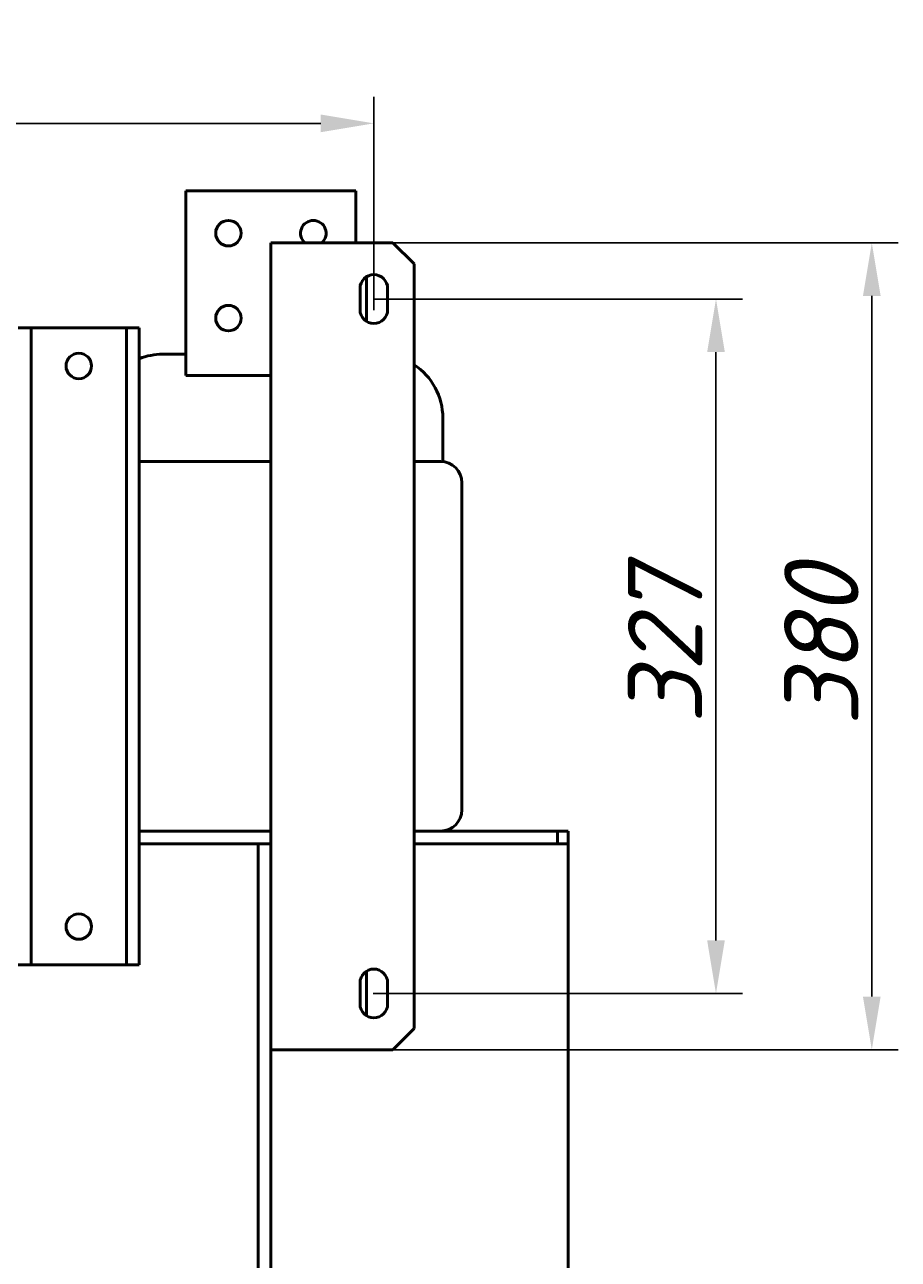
# Model space of a CAD drawing. Header units: millimetres. Extents: x -92 to 2404, y -1371 to 1405.
# Tile 8 of 9: x 414 to 826, y 823 to 1405. Entities that reach past the tile are written whole.
import ezdxf

# ---------------------------------------------------------------- set-up
doc = ezdxf.new("R2010")
doc.units = ezdxf.units.MM
doc.layers.get('Defpoints').update_dxf_attribs({"lineweight": 25})
doc.layers.add('Видимый контур (ГОСТ)', color=7, linetype='Continuous', lineweight=50)
doc.styles.add('ГОСТ', font='isocpeui.ttf')
doc.dimstyles.new('ISO-25', dxfattribs={"dimtxt": 3.5, "dimasz": 2.5, "dimexe": 1.25, "dimexo": 0.625, "dimtad": 1, "dimdec": 0, "dimtxsty": 'ГОСТ', "dimcen": 2.5, "dimclrd": 256, "dimclre": 256, "dimclrt": 256, "dimadec": 0, "dimazin": 0, "dimtfac": 1, "dimtdec": 0, "dimtmove": 0, "dimatfit": 3, "dimfxl": 1, "dimlwd": -1, "dimlwe": -1, "dimarcsym": 0})

# ---------------------------------------------------------------- blocks, each defined once
blk = doc.blocks.new('*D404')
at = {"transparency": 16777216}
for p, q in [((578.55, 1275.65), (752.5, 1275.65)), ((740, 1250.65), (740, 973.65)), ((578.55, 948.65), (752.5, 948.65))]:
    blk.add_line(p, q, dxfattribs=at)
for points in [[(735.84, 1250.65), (744.17, 1250.65), (740, 1275.65)], [(735.84, 973.65), (744.17, 973.65), (740, 948.65)]]:
    blk.add_solid(points, dxfattribs=at)
at = {"layer": 'Defpoints', "color": 0, "transparency": 16777216}
for p in [(572.3, 1275.65), (572.3, 948.65), (740, 948.65)]:
    blk.add_point(p, dxfattribs=at)
at = {"transparency": 16777216, "insert": (716.03, 1112.15), "char_height": 35, "attachment_point": 5, "rotation": 90, "style": 'ГОСТ'}
blk.add_mtext('327', dxfattribs=at)
blk = doc.blocks.new('*D405')
at = {"transparency": 16777216}
for p, q in [((565.3, 1302.15), (825.91, 1302.15)), ((813.41, 1277.15), (813.41, 947.15)), ((565.3, 922.15), (825.91, 922.15))]:
    blk.add_line(p, q, dxfattribs=at)
for points in [[(809.24, 1277.15), (817.57, 1277.15), (813.41, 1302.15)], [(809.24, 947.15), (817.57, 947.15), (813.41, 922.15)]]:
    blk.add_solid(points, dxfattribs=at)
at = {"layer": 'Defpoints', "color": 0, "transparency": 16777216}
for p in [(559.05, 1302.15), (559.05, 922.15), (813.41, 922.15)]:
    blk.add_point(p, dxfattribs=at)
at = {"transparency": 16777216, "insert": (789.66, 1112.15), "char_height": 35, "attachment_point": 5, "rotation": 90, "style": 'ГОСТ'}
blk.add_mtext('380', dxfattribs=at)
blk = doc.blocks.new('*D406')
at = {"transparency": 16777216}
for p, q in [((121.8, 1270.4), (121.8, 1370.86)), ((578.8, 1270.4), (578.8, 1370.86)), ((146.8, 1358.36), (553.8, 1358.36))]:
    blk.add_line(p, q, dxfattribs=at)
for points in [[(146.8, 1362.53), (146.8, 1354.2), (121.8, 1358.36)], [(553.8, 1362.53), (553.8, 1354.2), (578.8, 1358.36)]]:
    blk.add_solid(points, dxfattribs=at)
at = {"layer": 'Defpoints', "color": 0, "transparency": 16777216}
for p in [(578.8, 1358.36), (121.8, 1264.15), (578.8, 1264.15)]:
    blk.add_point(p, dxfattribs=at)
at = {"transparency": 16777216, "insert": (350.3, 1382.34), "char_height": 35, "attachment_point": 5, "style": 'ГОСТ'}
blk.add_mtext('457', dxfattribs=at)

msp = doc.modelspace()

# ---------------------------------------------------------------- linework, layer by layer
at = {"layer": 'Видимый контур (ГОСТ)'}
for p, q in [((490.3, 1326.65), (490.3, 1239.65)), ((570.3, 1326.65), (490.3, 1326.65)), ((570.3, 1302.15), (570.3, 1326.65)), ((530.3, 1302.15), (587.8, 1302.15)), ((530.3, 922.15), (530.3, 1302.15)), ((587.8, 1302.15), (597.8, 1292.15)), ((597.8, 932.15), (597.8, 1292.15)), ((575.3, 1265.17), (575.3, 1286.12)), ((572.3, 1270.65), (572.3, 1280.65)), ((585.3, 1280.65), (585.3, 1270.65)), ((411.3, 1262.15), (417.3, 1262.15)), ((417.3, 1262.15), (417.3, 962.15)), ((417.3, 1262.15), (462.3, 1262.15)), ((462.3, 1262.15), (468.3, 1262.15)), ((462.3, 962.15), (462.3, 1262.15)), ((468.3, 962.15), (468.3, 1262.15)), ((479.3, 1249.65), (490.3, 1249.65)), ((490.3, 1239.65), (530.3, 1239.65)), ((611.3, 1219.65), (611.3, 1199.1)), ((468.3, 1199.15), (530.3, 1199.15)), ((597.8, 1199.15), (610.3, 1199.15)), ((620.3, 1189.15), (620.3, 1035.15)), ((530.3, 1025.15), (468.3, 1025.15)), ((468.3, 1025.15), (530.3, 1025.15)), ((610.3, 1025.15), (597.8, 1025.15)), ((597.8, 1025.15), (665.3, 1025.15)), ((611.3, 1025.2), (611.3, 1025.15)), ((670.3, 1025.15), (665.3, 1025.15)), ((665.3, 1025.15), (665.3, 1019.15)), ((670.3, 1019.15), (670.3, 1025.15)), ((468.3, 1019.15), (530.3, 1019.15)), ((524.3, 591.65), (524.3, 1019.15)), ((597.8, 1019.15), (665.3, 1019.15)), ((665.3, 1019.15), (670.3, 1019.15)), ((670.3, 1019.15), (670.3, 461.65)), ((417.3, 962.15), (411.3, 962.15)), ((462.3, 962.15), (417.3, 962.15)), ((468.3, 962.15), (462.3, 962.15)), ((572.3, 943.65), (572.3, 953.65)), ((575.3, 938.17), (575.3, 959.12)), ((585.3, 953.65), (585.3, 943.65)), ((597.8, 932.15), (587.8, 922.15)), ((587.8, 922.15), (530.3, 922.15)), ((530.3, 591.65), (530.3, 922.15))]:
    msp.add_line(p, q, dxfattribs=at)
for centre in [(510.3, 1306.65), (510.3, 1266.65), (439.8, 1244.15), (439.8, 980.15)]:
    msp.add_circle(centre, 6, dxfattribs=at)
for centre, radius, start, end in [((550.3, 1306.65), 6, 311.40962, 228.59038), ((578.8, 1280.65), 6.5, 0, 180), ((578.8, 1270.65), 6.5, 180, 0), ((479.3, 1219.65), 30, 90, 111.51019), ((581.3, 1219.65), 30, 0, 56.63299), ((610.3, 1189.15), 10, 0, 90), ((610.3, 1035.15), 10, 270, 0), ((578.8, 953.65), 6.5, 0, 180), ((578.8, 943.65), 6.5, 180, 0)]:
    msp.add_arc(centre, radius, start, end, dxfattribs=at)

# ---------------------------------------------------------------- dimensions: what is measured, and where the dimension line sits
dim = msp.add_linear_dim(base=(578.8, 1358.36), p1=(121.8, 1264.15), p2=(578.8, 1264.15), dimstyle='ISO-25')
dim.commit()
dim.dimension.update_dxf_attribs({"geometry": '*D406', "text_midpoint": (350.3, 1382.34)})
for base, p1, p2, picture, middle in [((813.41, 922.15), (559.05, 1302.15), (559.05, 922.15), '*D405', (789.66, 1112.15)), ((740, 948.65), (572.3, 1275.65), (572.3, 948.65), '*D404', (716.03, 1112.15))]:
    dim = msp.add_linear_dim(base=base, p1=p1, p2=p2, angle=90, dimstyle='ISO-25')
    dim.commit()
    dim.dimension.update_dxf_attribs({"geometry": picture, "text_midpoint": middle})

doc.saveas('drawing.dxf')
